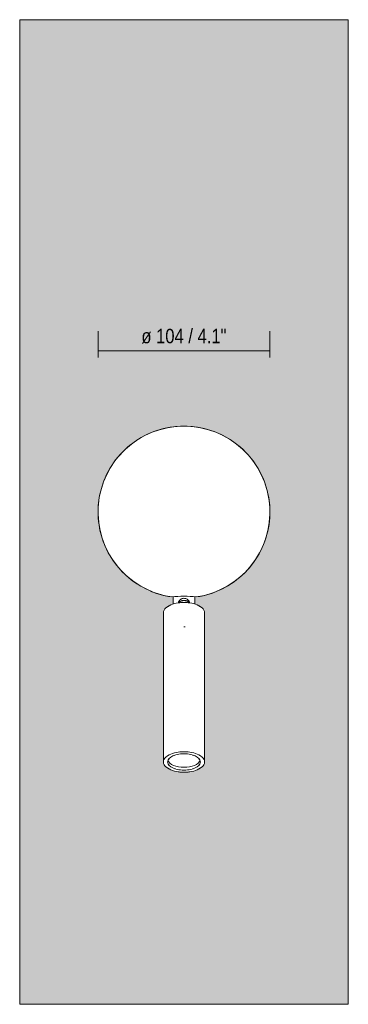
# Model space of a CAD drawing. Header units: millimetres. Extents: x -6679 to -5073, y 0 to 6729.
# Tile 1 of 3: x -6679 to -6479, y 0 to 600. Entities that reach past the tile are written whole.
import ezdxf

# ---------------------------------------------------------------- set-up
doc = ezdxf.new("R2010")
doc.units = ezdxf.units.MM
for name, color, linetype, lineweight in [('Cotas', 7, 'Continuous', 9), ('Cotas-4', 7, 'Continuous', 9), ('Lighthing Fixture Detail Wide Black', 7, 'Continuous', 20), ('Luminarias', 7, 'Continuous', 20), ('Muros', 7, 'Continuous', 9)]:
    doc.layers.add(name, color=color, linetype=linetype, lineweight=lineweight)
doc.styles.add('Arial Narrow', font='ARIALN.TTF', dxfattribs={"height": 8.8})
doc.dimstyles.new('FARO_-_2_2mm_Arial_Narrow_mm_Inch_Right', dxfattribs={"dimscale": 304.8, "dimtxt": 9.006193, "dimasz": 0, "dimexe": 0.03937, "dimexo": 0.0625, "dimgap": 0.006562, "dimtad": 1, "dimdec": 0, "dimzin": 0, "dimdsep": 46, "dimtxsty": 'Arial Narrow', "dimblk1": 'NONE', "dimblk2": 'NONE', "dimsah": 1, "dimcen": 0.09, "dimadec": 0, "dimazin": 0, "dimtfac": 1, "dimtdec": 4, "dimtix": 1, "dimtmove": 0, "dimatfit": 3, "dimfxl": 0.013123, "dimfxlon": 1, "dimtvp": 1, "dimtolj": 1, "dimtzin": 0, "dimarcsym": 2})

# ---------------------------------------------------------------- blocks, each defined once
blk = doc.blocks.new('62350 - 62350 PRESS White wall lamp reader-507143-Alzado_PDF')
at = {"layer": 'Luminarias'}
for p, q in [((-6586, 248.3), (-6586, 243.92)), ((-6573, 243.92), (-6573, 248.3))]:
    blk.add_line(p, q, dxfattribs=at)
at = {"layer": 'Luminarias', "flags": 128}
for points in [[(-6579.5, 352.31), (-6581.59, 352.27), (-6583.68, 352.14), (-6585.76, 351.93), (-6587.83, 351.64), (-6589.89, 351.27), (-6591.93, 350.81), (-6593.95, 350.27), (-6595.95, 349.65), (-6597.92, 348.96), (-6599.87, 348.18), (-6601.78, 347.33), (-6603.65, 346.4), (-6605.49, 345.4), (-6607.28, 344.32), (-6609.03, 343.17), (-6610.74, 341.96), (-6612.39, 340.68), (-6613.99, 339.33), (-6615.53, 337.92), (-6617.02, 336.44), (-6618.45, 334.92), (-6619.81, 333.33), (-6621.11, 331.69), (-6622.35, 330), (-6623.51, 328.26), (-6624.61, 326.48), (-6625.63, 324.66), (-6626.58, 322.79), (-6627.45, 320.89), (-6628.25, 318.96), (-6628.97, 316.99), (-6629.61, 315), (-6630.17, 312.98), (-6630.65, 310.95), (-6631.04, 308.89), (-6631.36, 306.82), (-6631.59, 304.74), (-6631.74, 302.66), (-6631.8, 300.56), (-6631.78, 298.47), (-6631.68, 296.38), (-6631.49, 294.3), (-6631.22, 292.22), (-6630.87, 290.16), (-6630.44, 288.11), (-6629.92, 286.09), (-6629.33, 284.08), (-6628.65, 282.1), (-6627.89, 280.15), (-6627.06, 278.23), (-6626.15, 276.35), (-6625.17, 274.5), (-6624.11, 272.69), (-6622.99, 270.93), (-6621.79, 269.22), (-6620.52, 267.55), (-6619.19, 265.93), (-6617.8, 264.37), (-6616.34, 262.87), (-6614.83, 261.43), (-6613.26, 260.04), (-6611.63, 258.73), (-6609.96, 257.47), (-6608.23, 256.29), (-6606.46, 255.18), (-6604.65, 254.13), (-6602.79, 253.16), (-6600.9, 252.27), (-6598.98, 251.45), (-6597.02, 250.71), (-6595.03, 250.05), (-6593.02, 249.47), (-6590.99, 248.97), (-6588.94, 248.55), (-6587, 248.23)], [(-6572, 248.23), (-6569.93, 248.57), (-6567.88, 248.99), (-6565.85, 249.5), (-6563.84, 250.09), (-6561.86, 250.75), (-6559.91, 251.5), (-6557.98, 252.32), (-6556.09, 253.22), (-6554.24, 254.19), (-6552.43, 255.24), (-6550.66, 256.36), (-6548.94, 257.54), (-6547.26, 258.8), (-6545.64, 260.12), (-6544.07, 261.51), (-6542.56, 262.95), (-6541.11, 264.46), (-6539.72, 266.02), (-6538.39, 267.64), (-6537.13, 269.31), (-6535.94, 271.03), (-6534.82, 272.79), (-6533.76, 274.6), (-6532.79, 276.45), (-6531.88, 278.34), (-6531.05, 280.26), (-6530.3, 282.21), (-6529.63, 284.19), (-6529.04, 286.2), (-6528.53, 288.23), (-6528.1, 290.28), (-6527.75, 292.34), (-6527.48, 294.42), (-6527.3, 296.5), (-6527.2, 298.59), (-6527.19, 300.68), (-6527.26, 302.77), (-6527.41, 304.86), (-6527.65, 306.94), (-6527.97, 309.01), (-6528.37, 311.06), (-6528.85, 313.1), (-6529.42, 315.11), (-6530.06, 317.1), (-6530.78, 319.07), (-6531.58, 321), (-6532.46, 322.9), (-6533.42, 324.76), (-6534.44, 326.58), (-6535.54, 328.36), (-6536.71, 330.1), (-6537.95, 331.78), (-6539.25, 333.42), (-6540.62, 335), (-6542.05, 336.53), (-6543.54, 338), (-6545.09, 339.41), (-6546.7, 340.75), (-6548.35, 342.03), (-6550.06, 343.24), (-6551.81, 344.38), (-6553.61, 345.45), (-6555.45, 346.45), (-6557.32, 347.38), (-6559.23, 348.23), (-6561.18, 349), (-6563.15, 349.69), (-6565.15, 350.31), (-6567.18, 350.84), (-6569.22, 351.29), (-6571.28, 351.66), (-6573.35, 351.95), (-6575.43, 352.15), (-6577.52, 352.27), (-6579.5, 352.31)], [(-6582.82, 244.64), (-6582.66, 244.81), (-6582.49, 244.96), (-6582.34, 245.1), (-6582.18, 245.22), (-6582.03, 245.33), (-6581.89, 245.43), (-6581.74, 245.52), (-6581.61, 245.59), (-6581.48, 245.66), (-6581.35, 245.72), (-6581.23, 245.78), (-6581.11, 245.83), (-6580.99, 245.87), (-6580.88, 245.91), (-6580.77, 245.94), (-6580.67, 245.98), (-6580.57, 246), (-6580.47, 246.03), (-6580.37, 246.05), (-6580.27, 246.07), (-6580.18, 246.08), (-6580.09, 246.1), (-6580, 246.11), (-6579.91, 246.12), (-6579.82, 246.12), (-6579.73, 246.13), (-6579.64, 246.13), (-6579.56, 246.14), (-6579.5, 246.14)], [(-6576.17, 244.64), (-6576.34, 244.81), (-6576.5, 244.96), (-6576.66, 245.1), (-6576.81, 245.22), (-6576.96, 245.33), (-6577.11, 245.43), (-6577.25, 245.52), (-6577.38, 245.59), (-6577.51, 245.66), (-6577.64, 245.72), (-6577.76, 245.78), (-6577.88, 245.83), (-6578, 245.87), (-6578.11, 245.91), (-6578.22, 245.94), (-6578.32, 245.98), (-6578.43, 246), (-6578.53, 246.03), (-6578.62, 246.05), (-6578.72, 246.07), (-6578.81, 246.08), (-6578.9, 246.1), (-6579, 246.11), (-6579.08, 246.12), (-6579.17, 246.12), (-6579.26, 246.13), (-6579.35, 246.13), (-6579.44, 246.14), (-6579.5, 246.14)]]:
    blk.add_lwpolyline(points, dxfattribs=at)
at = {"layer": 'Luminarias'}
for centre, major_axis, start_param, end_param in [((-6579.5, 238.6), (12.5, 0), 2.312341, 2.648074), ((-6579.5, 238.6), (12.5, 0), 1.768534, 1.862739), ((-6579.5, 245.31), (1.54, 0), 2.063911, 2.356194), ((-6579.5, 245.31), (1.54, 0), 0.785398, 1.077682), ((-6579.5, 238.6), (12.5, 0), 1.278854, 1.373059), ((-6579.5, 238.6), (12.5, 0), 0.493518, 0.829251), ((-6579.5, 147.67), (9.94, 0), 2.111627, 2.314016), ((-6579.5, 147.67), (9.94, 0), 0.827576, 1.024285), ((-6579.5, 147.67), (12.5, 0), 3.636152, 3.970844), ((-6579.5, 147.67), (9.94, 0), 2.90802, 3.141569), ((-6579.5, 147.67), (9.94, 0), 3.141593, 3.375118), ((-6579.5, 149.43), (9.94, 0), 3.320614, 4.712389), ((-6579.5, 147.67), (9.94, 0), 2.665017, 2.879793), ((-6579.5, 147.67), (9.94, 0), 3.403392, 3.618029), ((-6579.5, 147.67), (9.94, 0), 3.969424, 4.171277), ((-6579.5, 149.43), (9.94, 0), 4.712389, 6.104164), ((-6579.5, 147.67), (9.94, 0), 5.2589, 5.455354), ((-6579.5, 147.67), (12.5, 0), 5.453934, 5.788626), ((-6579.5, 147.67), (9.94, 0), 0.261799, 0.476576), ((-6579.5, 147.67), (9.94, 0), 5.806749, 6.021386), ((-6579.5, 147.67), (9.94, 0), 0.000024, 0.233572), ((-6579.5, 147.67), (9.94, 0), 6.04966, 6.283185), ((-6579.5, 147.67), (12.5, 0), 4.42874, 4.514651), ((-6579.5, 147.67), (12.5, 0), 4.910127, 4.996038)]:
    blk.add_ellipse(centre, major_axis=major_axis, ratio=0.5, start_param=start_param, end_param=end_param, dxfattribs=at)
for points in [[(-6587, 248.23), (-6587, 248.23), (-6587, 248.24), (-6587, 248.25)], [(-6572, 248.25), (-6572, 248.24), (-6572, 248.23), (-6572, 248.23)]]:
    blk.add_open_spline(points, degree=3, dxfattribs=at)
for points, knots in [([(-6582.95, 244.6), (-6582.94, 244.63), (-6582.9, 244.79), (-6582.82, 245.08), (-6582.62, 245.56), (-6582.27, 246.11), (-6581.76, 246.62), (-6581.22, 246.98), (-6580.5, 247.31), (-6579.91, 247.41), (-6579.5, 247.41)], [0.1246368, 0.1246368, 0.1246368, 0.1246368, 0.1428571, 0.2142857, 0.2857143, 0.4285714, 0.5714286, 0.6785714, 0.7857143, 1, 1, 1, 1]), ([(-6579.5, 247.41), (-6579.22, 247.41), (-6578.69, 247.35), (-6577.94, 247.08), (-6577.28, 246.65), (-6576.79, 246.15), (-6576.48, 245.69), (-6576.3, 245.35), (-6576.19, 245.07), (-6576.12, 244.82), (-6576.08, 244.66), (-6576.07, 244.6)], [0, 0, 0, 0, 0.1428571, 0.2857143, 0.4285714, 0.5714286, 0.6785714, 0.7321429, 0.7857143, 0.8392857, 0.8741408, 0.8741408, 0.8741408, 0.8741408])]:
    blk.add_open_spline(points, degree=3, knots=knots, dxfattribs=at)
blk = doc.blocks.new('DIMBLOCK1-Alzado_PDF')
at = {"layer": 'Cotas-4', "color": 251, "true_color": 0x5b5b5b, "transparency": 16777216}
for p, q in [((-6631.8, 394.25), (-6631.8, 410.25)), ((-6527.19, 394.25), (-6527.19, 410.25)), ((-6631.8, 398.25), (-6527.19, 398.25)), ((-6631.8, 398.25), (-6631.8, 394.25)), ((-6527.19, 398.25), (-6527.19, 394.25))]:
    blk.add_line(p, q, dxfattribs=at)
at = {"layer": 'Cotas-4', "color": 0, "transparency": 16777216, "insert": (-6605.44, 411.62), "char_height": 8.8, "width": 62.2714, "attachment_point": 1, "line_spacing_factor": 0.974696, "style": 'Arial Narrow'}
blk.add_mtext('ø 104 / 4.1"', dxfattribs=at)
blk = doc.blocks.new('_None')

msp = doc.modelspace()

# ---------------------------------------------------------------- hatches: boundary and pattern name
at = {"layer": 'Muros', "true_color": 0xf7f7f7}
h = msp.add_hatch(color=7, dxfattribs=at)
h.paths.add_polyline_path([(-6679.5, 0), (-6479.5, 0), (-6479.5, 600), (-6679.5, 600), (-6679.5, 142.87)], flags=0)
h.paths.add_polyline_path([(-6579.5, 141.41), (-6580.72, 141.42), (-6582.73, 141.63), (-6583.69, 141.78), (-6585, 141.97), (-6588.33, 143.25), (-6590.51, 144.71), (-6591.19, 145.42), (-6591.59, 146.05), (-6591.88, 146.82), (-6592, 147.67), (-6592, 238.61), (-6591.88, 239.44), (-6591.56, 240.27), (-6591.12, 240.95), (-6590.32, 241.72), (-6588.33, 243.02), (-6585.93, 243.94), (-6585.93, 248.3), (-6587, 248.25), (-6591.51, 249.11), (-6595.96, 250.37), (-6600.32, 252.04), (-6602.83, 253.22), (-6603.1, 253.33), (-6603.64, 253.64), (-6604.16, 253.89), (-6608.34, 256.4), (-6612.07, 259.11), (-6615.44, 262.04), (-6618.56, 265.26), (-6621.29, 268.57), (-6623.88, 272.35), (-6626.29, 276.71), (-6627.98, 280.4), (-6629.62, 285.16), (-6630.64, 289.09), (-6631.42, 293.88), (-6631.46, 294.46), (-6631.59, 295.47), (-6631.66, 296.94), (-6631.75, 298.07), (-6631.72, 302.64), (-6631.3, 307.15), (-6630.41, 311.86), (-6630.03, 313.38), (-6629.94, 313.85), (-6629.51, 315.14), (-6629.28, 316.01), (-6627.57, 320.54), (-6625.77, 324.35), (-6623.34, 328.48), (-6620.86, 332), (-6617.59, 335.79), (-6617.33, 336.07), (-6617.02, 336.42), (-6616.29, 337.08), (-6614.36, 338.95), (-6611.21, 341.58), (-6607.37, 344.23), (-6603.53, 346.44), (-6599.43, 348.35), (-6594.95, 349.95), (-6592.83, 350.55), (-6592.47, 350.67), (-6591.05, 350.99), (-6590.75, 351.06), (-6585.98, 351.91), (-6584.91, 351.97), (-6581.78, 352.24), (-6577.01, 352.22), (-6572.57, 351.83), (-6567.96, 350.99), (-6563.35, 349.71), (-6559.57, 348.35), (-6555.46, 346.44), (-6551.06, 343.86), (-6547.78, 341.58), (-6544.3, 338.67), (-6541.97, 336.42), (-6541.82, 336.29), (-6540.72, 335.06), (-6538.13, 332), (-6537.79, 331.51), (-6537.36, 330.97), (-6536.68, 329.93), (-6535.52, 328.29), (-6533.22, 324.35), (-6531.24, 320.14), (-6529.72, 316.01), (-6528.51, 311.6), (-6527.69, 307.15), (-6527.27, 302.64), (-6527.24, 301.56), (-6527.2, 300.98), (-6527.25, 299), (-6527.27, 297.68), (-6527.6, 293.56), (-6528.43, 288.8), (-6529.67, 284.19), (-6531.17, 280.06), (-6533.02, 276.05), (-6533.84, 274.54), (-6533.94, 274.33), (-6534.94, 272.65), (-6535.4, 271.92), (-6536.25, 270.64), (-6536.95, 269.61), (-6537.33, 269.11), (-6537.7, 268.57), (-6540.96, 264.66), (-6542.07, 263.55), (-6543.78, 261.81), (-6547.22, 258.86), (-6550.9, 256.22), (-6554.98, 253.8), (-6557.67, 252.53), (-6558.91, 251.93), (-6559.85, 251.55), (-6560.24, 251.37), (-6561.72, 250.87), (-6563.12, 250.34), (-6567.48, 249.11), (-6572.18, 248.26), (-6573.07, 248.3), (-6573.06, 243.94), (-6570.66, 243.02), (-6568.48, 241.55), (-6567.88, 240.95), (-6567.39, 240.18), (-6567.11, 239.44), (-6566.99, 238.59), (-6567, 147.65), (-6567.11, 146.82), (-6567.44, 145.99), (-6568, 145.18), (-6568.73, 144.5), (-6570.66, 143.25), (-6573.99, 141.97), (-6577.38, 141.5), (-6578.27, 141.42), (-6578.94, 141.42)], flags=0)
h.paths.add_polyline_path([(-6582.94, 244.59), (-6582.92, 244.64), (-6582.93, 244.64)], flags=0)
h.paths.add_polyline_path([(-6576.59, 245.82), (-6576.76, 246.09), (-6576.76, 246.04), (-6576.69, 245.94)], flags=0)
h.paths.add_polyline_path([(-6577.15, 246.48), (-6577.3, 246.63), (-6577.27, 246.57), (-6577.15, 246.48)], flags=0)
h.paths.add_polyline_path([(-6577.85, 246.98), (-6577.96, 247.05), (-6577.96, 247.03)], flags=0)
h.paths.add_polyline_path([(-6578.65, 247.3), (-6578.73, 247.32), (-6578.7, 247.3)], flags=0)

# ---------------------------------------------------------------- linework, layer by layer
at = {"layer": 'Lighthing Fixture Detail Wide Black'}
for p, q in [((-6631.8, 300), (-6631.8, 300.8)), ((-6527.19, 300), (-6527.19, 300.8)), ((-6592, 238.59), (-6592, 147.67)), ((-6566.99, 147.67), (-6566.99, 238.59)), ((-6579.53, 230), (-6578.7, 230))]:
    msp.add_line(p, q, dxfattribs=at)
for centre, radius, start, end in [((-6579.5, 300), 52.3, 278.24562, 261.75438), ((-6579.5, 177.87), 70.77, 83.91689, 96.08311), ((-6588.05, 238.46), 3.95, 128.53217, 178.05701), ((-6581.39, 230.1), 14.64, 92.15203, 128.53217), ((-6579.94, 228.95), 15.91, 88.41009, 97.23173), ((-6579.05, 228.95), 15.91, 82.76827, 91.58991), ((-6577.6, 230.1), 14.64, 51.46783, 87.84797), ((-6570.94, 238.46), 3.95, 1.94299, 51.46783), ((-6588.05, 147.53), 3.95, 128.53217, 178.05701), ((-6581.39, 139.17), 14.64, 92.15203, 128.53217), ((-6582.03, 142.83), 9.49, 100.09408, 132.9947), ((-6579.68, 135.16), 17.48, 89.38526, 103.24992), ((-6579.94, 138.02), 15.91, 88.41009, 97.23173), ((-6579.05, 138.02), 15.91, 82.76827, 91.58991), ((-6579.31, 135.16), 17.48, 76.75008, 90.61474), ((-6577.6, 139.17), 14.64, 51.46783, 87.84797), ((-6576.97, 142.83), 9.49, 47.0053, 79.90592), ((-6570.94, 147.53), 3.95, 1.94299, 51.46783), ((-6588.05, 147.8), 3.95, 181.94299, 231.46783), ((-6581.39, 156.16), 14.64, 231.46783, 267.84797), ((-6586.49, 147.62), 2.95, 132.9947, 179.0053), ((-6586.49, 147.72), 2.95, 180.9947, 227.0053), ((-6582.03, 152.5), 9.49, 227.0053, 259.90592), ((-6577.6, 156.16), 14.64, 272.15203, 308.53217), ((-6576.97, 152.5), 9.49, 280.09408, 312.9947), ((-6572.5, 147.62), 2.95, 0.9947, 47.0053), ((-6572.5, 147.72), 2.95, 312.9947, 359.0053), ((-6570.94, 147.8), 3.95, 308.53217, 358.05701), ((-6579.68, 160.18), 17.48, 256.75008, 270.61474), ((-6579.94, 157.31), 15.91, 262.76827, 271.58991), ((-6579.31, 160.18), 17.48, 269.38526, 283.24992), ((-6579.05, 157.31), 15.91, 268.41009, 277.23173)]:
    msp.add_arc(centre, radius, start, end, dxfattribs=at)
at = {"layer": 'Muros', "color": 253, "true_color": 0xaaaaaa}
for p, q in [((-6479.5, 600), (-6679.5, 600)), ((-6679.5, 600), (-6679.5, 0)), ((-6479.5, 0), (-6479.5, 600)), ((-6679.5, 0), (-6479.5, 0))]:
    msp.add_line(p, q, dxfattribs=at)

# ---------------------------------------------------------------- block references
at = {"layer": 'Luminarias'}
msp.add_blockref('62350 - 62350 PRESS White wall lamp reader-507143-Alzado_PDF', (0, 0), dxfattribs=at)

# ---------------------------------------------------------------- dimensions: what is measured, and where the dimension line sits
at = {"layer": 'Cotas', "color": 251, "true_color": 0x5b5b5b}
dim = msp.add_linear_dim(base=(-6527.19, 398.25), p1=(-6631.8, 394.25), p2=(-6527.19, 394.25), text='ø 104 / 4.1"', dimstyle='FARO_-_2_2mm_Arial_Narrow_mm_Inch_Right', override={"dimpost": '<>', "dimfxl": 104.609375}, dxfattribs=at)
dim.commit()
dim.dimension.update_dxf_attribs({"geometry": 'DIMBLOCK1-Alzado_PDF', "text_midpoint": (-6579.5, 404.96)})

doc.saveas('drawing.dxf')
